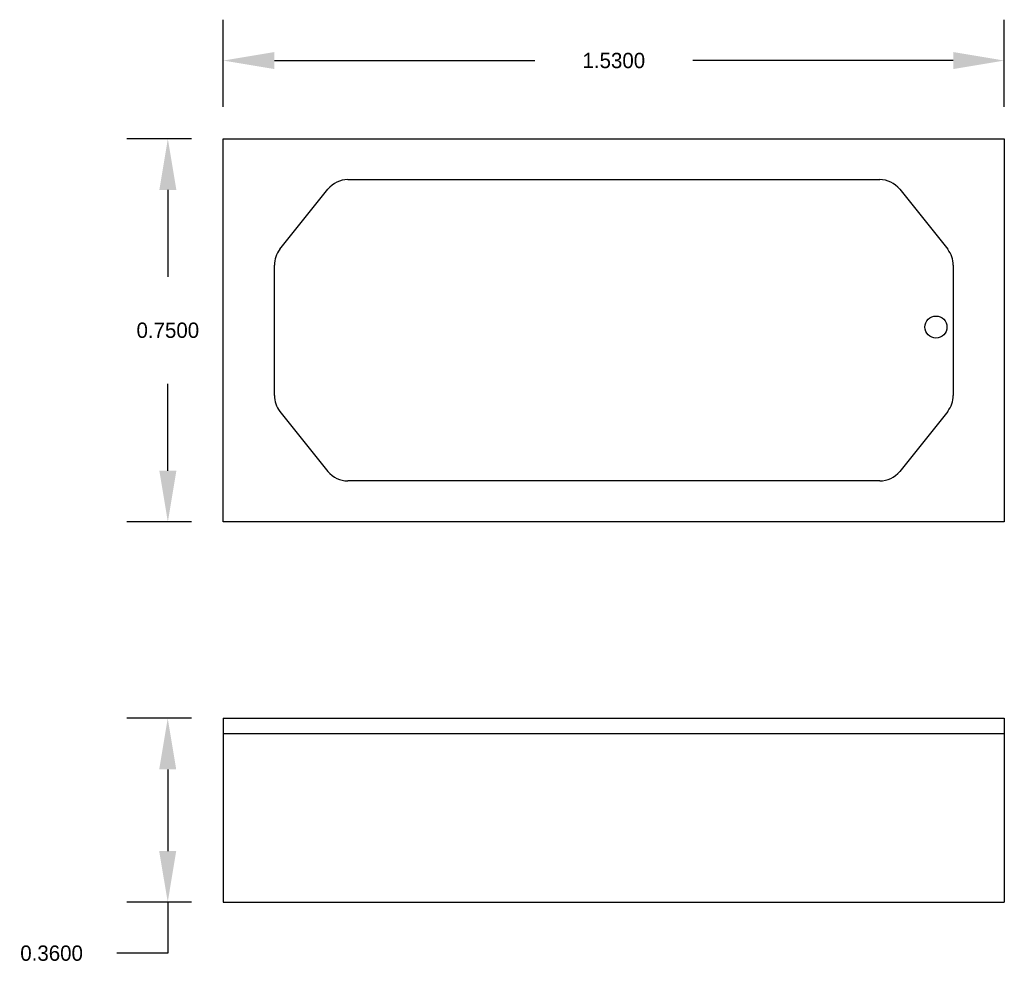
# Model space of a CAD drawing. Extents: x 10.83 to 12.76, y 14.66 to 16.51.
import ezdxf

# ---------------------------------------------------------------- set-up
doc = ezdxf.new("R2010")
doc.units = 0
doc.header["$MEASUREMENT"] = 0
doc.layers.get('0').update_dxf_attribs({"linetype": 'CONTINUOUS'})
doc.layers.get('DEFPOINTS').update_dxf_attribs({"linetype": 'CONTINUOUS'})
doc.dimstyles.get("Standard").update_dxf_attribs({"dimtxt": 0.18, "dimasz": 0.18, "dimexe": 0.18, "dimexo": 0.0625, "dimgap": 0.09, "dimtad": 0, "dimtih": 1, "dimtoh": 1, "dimdec": 4, "dimzin": 0, "dimdsep": 46, "dimtxsty": 'Standard', "dimcen": 0.09, "dimadec": 0, "dimazin": 0, "dimtfac": 1, "dimtdec": 4, "dimtofl": 0, "dimtmove": 0, "dimatfit": 3, "dimfxl": 0, "dimtolj": 1, "dimtzin": 0, "dimarcsym": 0})

# ---------------------------------------------------------------- blocks, each defined once
blk = doc.blocks.new('*D1')
at = {"color": 0, "linetype": 'ByBlock'}
for p, q in [((11.1662, 16.2754), (11.04, 16.2754)), ((11.12, 16.1754), (11.12, 16.0054)), ((11.12, 15.6254), (11.12, 15.7954)), ((11.1662, 15.5254), (11.04, 15.5254))]:
    blk.add_line(p, q, dxfattribs=at)
for points in [[(11.1034, 16.1754), (11.1367, 16.1754), (11.12, 16.2754)], [(11.1034, 15.6254), (11.1367, 15.6254), (11.12, 15.5254)]]:
    blk.add_solid(points, dxfattribs=at)
at = {"layer": 'DEFPOINTS', "color": 0, "linetype": 'ByBlock'}
for p in [(11.2287, 16.2754), (11.12, 15.5254), (11.2287, 15.5254)]:
    blk.add_point(p, dxfattribs=at)
at = {"color": 0, "linetype": 'ByBlock', "insert": (11.12, 15.9004), "char_height": 0.03, "attachment_point": 5}
blk.add_mtext('\\A1;0.7500', dxfattribs=at)
blk = doc.blocks.new('*D2')
at = {"color": 0, "linetype": 'ByBlock'}
for p, q in [((11.1662, 15.1407), (11.0398, 15.1407)), ((11.1198, 15.0407), (11.1198, 14.8807)), ((11.1662, 14.7807), (11.0398, 14.7807)), ((11.1198, 14.7807), (11.1198, 14.6807)), ((11.1198, 14.6807), (11.0198, 14.6807))]:
    blk.add_line(p, q, dxfattribs=at)
for points in [[(11.1031, 15.0407), (11.1364, 15.0407), (11.1198, 15.1407)], [(11.1031, 14.8807), (11.1364, 14.8807), (11.1198, 14.7807)]]:
    blk.add_solid(points, dxfattribs=at)
at = {"layer": 'DEFPOINTS', "color": 0, "linetype": 'ByBlock'}
for p in [(11.2287, 15.1407), (11.1198, 14.7807), (11.2287, 14.7807)]:
    blk.add_point(p, dxfattribs=at)
at = {"color": 0, "linetype": 'ByBlock', "insert": (10.8923, 14.6807), "char_height": 0.03, "attachment_point": 5}
blk.add_mtext('\\A1;0.3600', dxfattribs=at)
blk = doc.blocks.new('*D0')
at = {"color": 0, "linetype": 'ByBlock'}
for p, q in [((11.2287, 16.3379), (11.2287, 16.5086)), ((12.7587, 16.3379), (12.7587, 16.5086)), ((11.3287, 16.4286), (11.8387, 16.4286)), ((12.6587, 16.4286), (12.1487, 16.4286))]:
    blk.add_line(p, q, dxfattribs=at)
for points in [[(11.3287, 16.4453), (11.3287, 16.412), (11.2287, 16.4286)], [(12.6587, 16.4453), (12.6587, 16.412), (12.7587, 16.4286)]]:
    blk.add_solid(points, dxfattribs=at)
at = {"layer": 'DEFPOINTS', "color": 0, "linetype": 'ByBlock'}
for p in [(12.7587, 16.4286), (11.2287, 16.2754), (12.7587, 16.2754)]:
    blk.add_point(p, dxfattribs=at)
at = {"color": 0, "linetype": 'ByBlock', "insert": (11.9937, 16.4286), "char_height": 0.03, "attachment_point": 5}
blk.add_mtext('\\A1;1.5300', dxfattribs=at)

msp = doc.modelspace()

# ---------------------------------------------------------------- linework, layer by layer
for p, q in [((11.22868, 15.52544), (11.22868, 16.27544)), ((11.22868, 16.27544), (12.75868, 16.27544)), ((12.75868, 16.27544), (12.75868, 15.52544)), ((11.47271, 16.19544), (12.51465, 16.19544)), ((11.33964, 16.05914), (11.43367, 16.17667)), ((12.5537, 16.17667), (12.64773, 16.05914)), ((11.32868, 15.77298), (11.32868, 16.0279)), ((12.65868, 16.0279), (12.65868, 15.77298)), ((11.33964, 15.74174), (11.43367, 15.62421)), ((12.64773, 15.74174), (12.5537, 15.62421)), ((12.51465, 15.60544), (11.47271, 15.60544)), ((12.75868, 15.52544), (11.22868, 15.52544)), ((11.22868, 15.1407), (12.75868, 15.1407)), ((11.22868, 15.1407), (11.22868, 14.7807)), ((12.75868, 15.1407), (12.75868, 14.7807)), ((11.22868, 15.1107), (12.75868, 15.1107)), ((11.22868, 14.7807), (12.75868, 14.7807))]:
    msp.add_line(p, q)
msp.add_circle((12.62483, 15.90684), 0.02158)
for centre, start, end in [((11.47271, 16.14544), 90, 141.34019), ((12.51465, 16.14544), 38.65981, 90), ((11.37868, 16.0279), 141.34019, 180), ((12.60868, 16.0279), 0, 38.65981), ((11.37868, 15.77298), 180, 218.65981), ((12.60868, 15.77298), 321.34019, 0), ((11.47271, 15.65544), 218.65981, 270), ((12.51465, 15.65544), 270, 321.34019)]:
    msp.add_arc(centre, 0.05, start, end)

# ---------------------------------------------------------------- dimensions: what is measured, and where the dimension line sits
dim = msp.add_linear_dim(base=(12.75868, 16.42865), p1=(11.22868, 16.27544), p2=(12.75868, 16.27544), dimstyle='Standard', override={"dimtxt": 0.03, "dimasz": 0.1, "dimexe": 0.08})
dim.commit()
dim.dimension.update_dxf_attribs({"geometry": '*D0', "text_midpoint": (11.99368, 16.42865)})
for base, p1, p2, override, picture, middle in [((11.12005, 15.52544), (11.22868, 16.27544), (11.22868, 15.52544), {"dimtxt": 0.03, "dimasz": 0.1, "dimexe": 0.08}, '*D1', (11.12005, 15.90044)), ((11.11977, 14.7807), (11.22868, 15.1407), (11.22868, 14.7807), {"dimtxt": 0.03, "dimasz": 0.1, "dimexe": 0.08, "dimgap": 0.06}, '*D2', (10.89227, 14.6807))]:
    dim = msp.add_linear_dim(base=base, p1=p1, p2=p2, angle=90, dimstyle='Standard', override=override)
    dim.commit()
    dim.dimension.update_dxf_attribs({"geometry": picture, "text_midpoint": middle})

doc.saveas('drawing.dxf')
